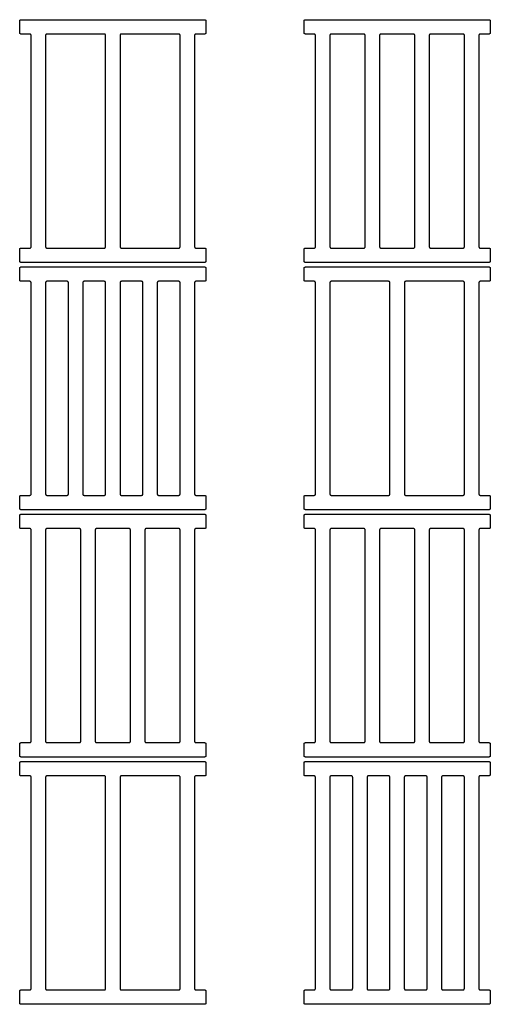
# Model space of a CAD drawing. Header units: millimetres. Extents: x 22718 to 26935, y -10434 to -9311.
# Tile 10 of 11: x 25776 to 26299, y -10406 to -9311. Entities that reach past the tile are written whole.
import ezdxf

# ---------------------------------------------------------------- set-up
doc = ezdxf.new("R2010")
doc.units = ezdxf.units.MM
doc.layers.add('COTES_PLANOLS$Visible$Curves$Default', color=7, linetype='Continuous', true_color=0x000000)

msp = doc.modelspace()

# ---------------------------------------------------------------- linework, layer by layer
at = {"layer": 'COTES_PLANOLS$Visible$Curves$Default'}
for points, weights in [([(25776.4, -9312.5), (25776.4, -9311), (25777.9, -9311)], [1, 0.707106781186, 1]), ([(25981.9, -9311), (25983.4, -9311), (25983.4, -9312.5)], [1, 0.707106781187, 1]), ([(26092.5, -9312.5), (26092.5, -9311), (26094, -9311)], [1, 0.707106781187, 1]), ([(26298, -9311), (26299.5, -9311), (26299.5, -9312.5)], [1, 0.707106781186, 1]), ([(25777.9, -9327), (25776.4, -9327), (25776.4, -9325.5)], [1, 0.707106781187, 1]), ([(25789.1, -9328.5), (25789.1, -9327), (25787.6, -9327)], [1, 0.707106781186, 1]), ([(25806.6, -9327), (25805.1, -9327), (25805.1, -9328.5)], [1, 0.707106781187, 1]), ([(25871.9, -9328.5), (25871.9, -9327), (25870.4, -9327)], [1, 0.707106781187, 1]), ([(25889.4, -9327), (25887.9, -9327), (25887.9, -9328.5)], [1, 0.707106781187, 1]), ([(25954.7, -9328.5), (25954.7, -9327), (25953.2, -9327)], [1, 0.707106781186, 1]), ([(25972.2, -9327), (25970.7, -9327), (25970.7, -9328.5)], [1, 0.707106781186, 1]), ([(25983.4, -9325.5), (25983.4, -9327), (25981.9, -9327)], [1, 0.707106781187, 1]), ([(26094, -9327), (26092.5, -9327), (26092.5, -9325.5)], [1, 0.707106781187, 1]), ([(26105.2, -9328.5), (26105.2, -9327), (26103.7, -9327)], [1, 0.707106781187, 1]), ([(26122.7, -9327), (26121.2, -9327), (26121.2, -9328.5)], [1, 0.707106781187, 1]), ([(26160.4, -9328.5), (26160.4, -9327), (26158.9, -9327)], [1, 0.707106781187, 1]), ([(26177.9, -9327), (26176.4, -9327), (26176.4, -9328.5)], [1, 0.707106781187, 1]), ([(26215.6, -9328.5), (26215.6, -9327), (26214.1, -9327)], [1, 0.707106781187, 1]), ([(26233.1, -9327), (26231.6, -9327), (26231.6, -9328.5)], [1, 0.707106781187, 1]), ([(26270.8, -9328.5), (26270.8, -9327), (26269.3, -9327)], [1, 0.707106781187, 1]), ([(26288.3, -9327), (26286.8, -9327), (26286.8, -9328.5)], [1, 0.707106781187, 1]), ([(26299.5, -9325.5), (26299.5, -9327), (26298, -9327)], [1, 0.707106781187, 1]), ([(25776.4, -9566.5), (25776.4, -9565), (25777.9, -9565)], [1, 0.707106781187, 1]), ([(25787.6, -9565), (25789.1, -9565), (25789.1, -9563.5)], [1, 0.707106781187, 1]), ([(25805.1, -9563.5), (25805.1, -9565), (25806.6, -9565)], [1, 0.707106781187, 1]), ([(25870.4, -9565), (25871.9, -9565), (25871.9, -9563.5)], [1, 0.707106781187, 1]), ([(25887.9, -9563.5), (25887.9, -9565), (25889.4, -9565)], [1, 0.707106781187, 1]), ([(25953.2, -9565), (25954.7, -9565), (25954.7, -9563.5)], [1, 0.707106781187, 1]), ([(25970.7, -9563.5), (25970.7, -9565), (25972.2, -9565)], [1, 0.707106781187, 1]), ([(25981.9, -9565), (25983.4, -9565), (25983.4, -9566.5)], [1, 0.707106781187, 1]), ([(26092.5, -9566.5), (26092.5, -9565), (26094, -9565)], [1, 0.707106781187, 1]), ([(26103.7, -9565), (26105.2, -9565), (26105.2, -9563.5)], [1, 0.707106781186, 1]), ([(26121.2, -9563.5), (26121.2, -9565), (26122.7, -9565)], [1, 0.707106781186, 1]), ([(26158.9, -9565), (26160.4, -9565), (26160.4, -9563.5)], [1, 0.707106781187, 1]), ([(26176.4, -9563.5), (26176.4, -9565), (26177.9, -9565)], [1, 0.707106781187, 1]), ([(26214.1, -9565), (26215.6, -9565), (26215.6, -9563.5)], [1, 0.707106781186, 1]), ([(26231.6, -9563.5), (26231.6, -9565), (26233.1, -9565)], [1, 0.707106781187, 1]), ([(26269.3, -9565), (26270.8, -9565), (26270.8, -9563.5)], [1, 0.707106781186, 1]), ([(26286.8, -9563.5), (26286.8, -9565), (26288.3, -9565)], [1, 0.707106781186, 1]), ([(26298, -9565), (26299.5, -9565), (26299.5, -9566.5)], [1, 0.707106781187, 1]), ([(25777.9, -9581), (25776.4, -9581), (25776.4, -9579.5)], [1, 0.707106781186, 1]), ([(25983.4, -9579.5), (25983.4, -9581), (25981.9, -9581)], [1, 0.707106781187, 1]), ([(26094, -9581), (26092.5, -9581), (26092.5, -9579.5)], [1, 0.707106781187, 1]), ([(26299.5, -9579.5), (26299.5, -9581), (26298, -9581)], [1, 0.707106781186, 1]), ([(25776.4, -9587.5), (25776.4, -9586), (25777.9, -9586)], [1, 0.707106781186, 1]), ([(25981.9, -9586), (25983.4, -9586), (25983.4, -9587.5)], [1, 0.707106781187, 1]), ([(26092.5, -9587.5), (26092.5, -9586), (26094, -9586)], [1, 0.707106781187, 1]), ([(26298, -9586), (26299.5, -9586), (26299.5, -9587.5)], [1, 0.707106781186, 1]), ([(25777.9, -9602), (25776.4, -9602), (25776.4, -9600.5)], [1, 0.707106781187, 1]), ([(25789.1, -9603.5), (25789.1, -9602), (25787.6, -9602)], [1, 0.707106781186, 1]), ([(25806.6, -9602), (25805.1, -9602), (25805.1, -9603.5)], [1, 0.707106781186, 1]), ([(25830.5, -9603.5), (25830.5, -9602), (25829, -9602)], [1, 0.707106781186, 1]), ([(25848, -9602), (25846.5, -9602), (25846.5, -9603.5)], [1, 0.707106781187, 1]), ([(25871.9, -9603.5), (25871.9, -9602), (25870.4, -9602)], [1, 0.707106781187, 1]), ([(25889.4, -9602), (25887.9, -9602), (25887.9, -9603.5)], [1, 0.707106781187, 1]), ([(25913.3, -9603.5), (25913.3, -9602), (25911.8, -9602)], [1, 0.707106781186, 1]), ([(25930.8, -9602), (25929.3, -9602), (25929.3, -9603.5)], [1, 0.707106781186, 1]), ([(25954.7, -9603.5), (25954.7, -9602), (25953.2, -9602)], [1, 0.707106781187, 1]), ([(25972.2, -9602), (25970.7, -9602), (25970.7, -9603.5)], [1, 0.707106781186, 1]), ([(25983.4, -9600.5), (25983.4, -9602), (25981.9, -9602)], [1, 0.707106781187, 1]), ([(26094, -9602), (26092.5, -9602), (26092.5, -9600.5)], [1, 0.707106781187, 1]), ([(26105.2, -9603.5), (26105.2, -9602), (26103.7, -9602)], [1, 0.707106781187, 1]), ([(26122.7, -9602), (26121.2, -9602), (26121.2, -9603.5)], [1, 0.707106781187, 1]), ([(26188, -9603.5), (26188, -9602), (26186.5, -9602)], [1, 0.707106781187, 1]), ([(26205.5, -9602), (26204, -9602), (26204, -9603.5)], [1, 0.707106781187, 1]), ([(26270.8, -9603.5), (26270.8, -9602), (26269.3, -9602)], [1, 0.707106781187, 1]), ([(26288.3, -9602), (26286.8, -9602), (26286.8, -9603.5)], [1, 0.707106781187, 1]), ([(26299.5, -9600.5), (26299.5, -9602), (26298, -9602)], [1, 0.707106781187, 1]), ([(25776.4, -9841.5), (25776.4, -9840), (25777.9, -9840)], [1, 0.707106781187, 1]), ([(25787.6, -9840), (25789.1, -9840), (25789.1, -9838.5)], [1, 0.707106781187, 1]), ([(25805.1, -9838.5), (25805.1, -9840), (25806.6, -9840)], [1, 0.707106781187, 1]), ([(25829, -9840), (25830.5, -9840), (25830.5, -9838.5)], [1, 0.707106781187, 1]), ([(25846.5, -9838.5), (25846.5, -9840), (25848, -9840)], [1, 0.707106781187, 1]), ([(25870.4, -9840), (25871.9, -9840), (25871.9, -9838.5)], [1, 0.707106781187, 1]), ([(25887.9, -9838.5), (25887.9, -9840), (25889.4, -9840)], [1, 0.707106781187, 1]), ([(25911.8, -9840), (25913.3, -9840), (25913.3, -9838.5)], [1, 0.707106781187, 1]), ([(25929.3, -9838.5), (25929.3, -9840), (25930.8, -9840)], [1, 0.707106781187, 1]), ([(25953.2, -9840), (25954.7, -9840), (25954.7, -9838.5)], [1, 0.707106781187, 1]), ([(25970.7, -9838.5), (25970.7, -9840), (25972.2, -9840)], [1, 0.707106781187, 1]), ([(25981.9, -9840), (25983.4, -9840), (25983.4, -9841.5)], [1, 0.707106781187, 1]), ([(26092.5, -9841.5), (26092.5, -9840), (26094, -9840)], [1, 0.707106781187, 1]), ([(26103.7, -9840), (26105.2, -9840), (26105.2, -9838.5)], [1, 0.707106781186, 1]), ([(26121.2, -9838.5), (26121.2, -9840), (26122.7, -9840)], [1, 0.707106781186, 1]), ([(26186.5, -9840), (26188, -9840), (26188, -9838.5)], [1, 0.707106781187, 1]), ([(26204, -9838.5), (26204, -9840), (26205.5, -9840)], [1, 0.707106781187, 1]), ([(26269.3, -9840), (26270.8, -9840), (26270.8, -9838.5)], [1, 0.707106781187, 1]), ([(26286.8, -9838.5), (26286.8, -9840), (26288.3, -9840)], [1, 0.707106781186, 1]), ([(26298, -9840), (26299.5, -9840), (26299.5, -9841.5)], [1, 0.707106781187, 1]), ([(25777.9, -9856), (25776.4, -9856), (25776.4, -9854.5)], [1, 0.707106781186, 1]), ([(25983.4, -9854.5), (25983.4, -9856), (25981.9, -9856)], [1, 0.707106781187, 1]), ([(26094, -9856), (26092.5, -9856), (26092.5, -9854.5)], [1, 0.707106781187, 1]), ([(26299.5, -9854.5), (26299.5, -9856), (26298, -9856)], [1, 0.707106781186, 1]), ([(25776.4, -9862.5), (25776.4, -9861), (25777.9, -9861)], [1, 0.707106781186, 1]), ([(25981.9, -9861), (25983.4, -9861), (25983.4, -9862.5)], [1, 0.707106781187, 1]), ([(26092.5, -9862.5), (26092.5, -9861), (26094, -9861)], [1, 0.707106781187, 1]), ([(26298, -9861), (26299.5, -9861), (26299.5, -9862.5)], [1, 0.707106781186, 1]), ([(25777.9, -9877), (25776.4, -9877), (25776.4, -9875.5)], [1, 0.707106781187, 1]), ([(25983.4, -9875.5), (25983.4, -9877), (25981.9, -9877)], [1, 0.707106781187, 1]), ([(26094, -9877), (26092.5, -9877), (26092.5, -9875.5)], [1, 0.707106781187, 1]), ([(26299.5, -9875.5), (26299.5, -9877), (26298, -9877)], [1, 0.707106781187, 1]), ([(25789.1, -9878.5), (25789.1, -9877), (25787.6, -9877)], [1, 0.707106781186, 1]), ([(25806.6, -9877), (25805.1, -9877), (25805.1, -9878.5)], [1, 0.707106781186, 1]), ([(25844.3, -9878.5), (25844.3, -9877), (25842.8, -9877)], [1, 0.707106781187, 1]), ([(25861.8, -9877), (25860.3, -9877), (25860.3, -9878.5)], [1, 0.707106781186, 1]), ([(25899.5, -9878.5), (25899.5, -9877), (25898, -9877)], [1, 0.707106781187, 1]), ([(25917, -9877), (25915.5, -9877), (25915.5, -9878.5)], [1, 0.707106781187, 1]), ([(25954.7, -9878.5), (25954.7, -9877), (25953.2, -9877)], [1, 0.707106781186, 1]), ([(25972.2, -9877), (25970.7, -9877), (25970.7, -9878.5)], [1, 0.707106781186, 1]), ([(26105.2, -9878.5), (26105.2, -9877), (26103.7, -9877)], [1, 0.707106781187, 1]), ([(26122.7, -9877), (26121.2, -9877), (26121.2, -9878.5)], [1, 0.707106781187, 1]), ([(26160.4, -9878.5), (26160.4, -9877), (26158.9, -9877)], [1, 0.707106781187, 1]), ([(26177.9, -9877), (26176.4, -9877), (26176.4, -9878.5)], [1, 0.707106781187, 1]), ([(26215.6, -9878.5), (26215.6, -9877), (26214.1, -9877)], [1, 0.707106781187, 1]), ([(26233.1, -9877), (26231.6, -9877), (26231.6, -9878.5)], [1, 0.707106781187, 1]), ([(26270.8, -9878.5), (26270.8, -9877), (26269.3, -9877)], [1, 0.707106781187, 1]), ([(26288.3, -9877), (26286.8, -9877), (26286.8, -9878.5)], [1, 0.707106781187, 1]), ([(25776.4, -10116.5), (25776.4, -10115), (25777.9, -10115)], [1, 0.707106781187, 1]), ([(25787.6, -10115), (25789.1, -10115), (25789.1, -10113.5)], [1, 0.707106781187, 1]), ([(25805.1, -10113.5), (25805.1, -10115), (25806.6, -10115)], [1, 0.707106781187, 1]), ([(25842.8, -10115), (25844.3, -10115), (25844.3, -10113.5)], [1, 0.707106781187, 1]), ([(25860.3, -10113.5), (25860.3, -10115), (25861.8, -10115)], [1, 0.707106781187, 1]), ([(25898, -10115), (25899.5, -10115), (25899.5, -10113.5)], [1, 0.707106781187, 1]), ([(25915.5, -10113.5), (25915.5, -10115), (25917, -10115)], [1, 0.707106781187, 1]), ([(25953.2, -10115), (25954.7, -10115), (25954.7, -10113.5)], [1, 0.707106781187, 1]), ([(25970.7, -10113.5), (25970.7, -10115), (25972.2, -10115)], [1, 0.707106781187, 1]), ([(25981.9, -10115), (25983.4, -10115), (25983.4, -10116.5)], [1, 0.707106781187, 1]), ([(26092.5, -10116.5), (26092.5, -10115), (26094, -10115)], [1, 0.707106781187, 1]), ([(26103.7, -10115), (26105.2, -10115), (26105.2, -10113.5)], [1, 0.707106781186, 1]), ([(26121.2, -10113.5), (26121.2, -10115), (26122.7, -10115)], [1, 0.707106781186, 1]), ([(26158.9, -10115), (26160.4, -10115), (26160.4, -10113.5)], [1, 0.707106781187, 1]), ([(26176.4, -10113.5), (26176.4, -10115), (26177.9, -10115)], [1, 0.707106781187, 1]), ([(26214.1, -10115), (26215.6, -10115), (26215.6, -10113.5)], [1, 0.707106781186, 1]), ([(26231.6, -10113.5), (26231.6, -10115), (26233.1, -10115)], [1, 0.707106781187, 1]), ([(26269.3, -10115), (26270.8, -10115), (26270.8, -10113.5)], [1, 0.707106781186, 1]), ([(26286.8, -10113.5), (26286.8, -10115), (26288.3, -10115)], [1, 0.707106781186, 1]), ([(26298, -10115), (26299.5, -10115), (26299.5, -10116.5)], [1, 0.707106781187, 1]), ([(25777.9, -10131), (25776.4, -10131), (25776.4, -10129.5)], [1, 0.707106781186, 1]), ([(25776.4, -10137.5), (25776.4, -10136), (25777.9, -10136)], [1, 0.707106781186, 1]), ([(25983.4, -10129.5), (25983.4, -10131), (25981.9, -10131)], [1, 0.707106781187, 1]), ([(25981.9, -10136), (25983.4, -10136), (25983.4, -10137.5)], [1, 0.707106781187, 1]), ([(26092.4, -10137.5), (26092.4, -10136), (26093.9, -10136)], [1, 0.707106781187, 1]), ([(26094, -10131), (26092.5, -10131), (26092.5, -10129.5)], [1, 0.707106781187, 1]), ([(26297.9, -10136), (26299.4, -10136), (26299.4, -10137.5)], [1, 0.707106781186, 1]), ([(26299.5, -10129.5), (26299.5, -10131), (26298, -10131)], [1, 0.707106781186, 1]), ([(25777.9, -10152), (25776.4, -10152), (25776.4, -10150.5)], [1, 0.707106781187, 1]), ([(25983.4, -10150.5), (25983.4, -10152), (25981.9, -10152)], [1, 0.707106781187, 1]), ([(26093.9, -10152), (26092.4, -10152), (26092.4, -10150.5)], [1, 0.707106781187, 1]), ([(26299.4, -10150.5), (26299.4, -10152), (26297.9, -10152)], [1, 0.707106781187, 1]), ([(25789.1, -10153.5), (25789.1, -10152), (25787.6, -10152)], [1, 0.707106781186, 1]), ([(25806.6, -10152), (25805.1, -10152), (25805.1, -10153.5)], [1, 0.707106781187, 1]), ([(25871.9, -10153.5), (25871.9, -10152), (25870.4, -10152)], [1, 0.707106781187, 1]), ([(25889.4, -10152), (25887.9, -10152), (25887.9, -10153.5)], [1, 0.707106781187, 1]), ([(25954.7, -10153.5), (25954.7, -10152), (25953.2, -10152)], [1, 0.707106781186, 1]), ([(25972.2, -10152), (25970.7, -10152), (25970.7, -10153.5)], [1, 0.707106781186, 1]), ([(26105.1, -10153.5), (26105.1, -10152), (26103.6, -10152)], [1, 0.707106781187, 1]), ([(26122.6, -10152), (26121.1, -10152), (26121.1, -10153.5)], [1, 0.707106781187, 1]), ([(26146.5, -10153.5), (26146.5, -10152), (26145, -10152)], [1, 0.707106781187, 1]), ([(26164, -10152), (26162.5, -10152), (26162.5, -10153.5)], [1, 0.707106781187, 1]), ([(26187.9, -10153.5), (26187.9, -10152), (26186.4, -10152)], [1, 0.707106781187, 1]), ([(26205.4, -10152), (26203.9, -10152), (26203.9, -10153.5)], [1, 0.707106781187, 1]), ([(26229.3, -10153.5), (26229.3, -10152), (26227.8, -10152)], [1, 0.707106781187, 1]), ([(26246.8, -10152), (26245.3, -10152), (26245.3, -10153.5)], [1, 0.707106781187, 1]), ([(26270.7, -10153.5), (26270.7, -10152), (26269.2, -10152)], [1, 0.707106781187, 1]), ([(26288.2, -10152), (26286.7, -10152), (26286.7, -10153.5)], [1, 0.707106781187, 1]), ([(25776.4, -10391.5), (25776.4, -10390), (25777.9, -10390)], [1, 0.707106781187, 1]), ([(25787.6, -10390), (25789.1, -10390), (25789.1, -10388.5)], [1, 0.707106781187, 1]), ([(25805.1, -10388.5), (25805.1, -10390), (25806.6, -10390)], [1, 0.707106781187, 1]), ([(25870.4, -10390), (25871.9, -10390), (25871.9, -10388.5)], [1, 0.707106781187, 1]), ([(25887.9, -10388.5), (25887.9, -10390), (25889.4, -10390)], [1, 0.707106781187, 1]), ([(25953.2, -10390), (25954.7, -10390), (25954.7, -10388.5)], [1, 0.707106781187, 1]), ([(25970.7, -10388.5), (25970.7, -10390), (25972.2, -10390)], [1, 0.707106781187, 1]), ([(25981.9, -10390), (25983.4, -10390), (25983.4, -10391.5)], [1, 0.707106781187, 1]), ([(26092.4, -10391.5), (26092.4, -10390), (26093.9, -10390)], [1, 0.707106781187, 1]), ([(26103.6, -10390), (26105.1, -10390), (26105.1, -10388.5)], [1, 0.707106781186, 1]), ([(26121.1, -10388.5), (26121.1, -10390), (26122.6, -10390)], [1, 0.707106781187, 1]), ([(26145, -10390), (26146.5, -10390), (26146.5, -10388.5)], [1, 0.707106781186, 1]), ([(26162.5, -10388.5), (26162.5, -10390), (26164, -10390)], [1, 0.707106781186, 1]), ([(26186.4, -10390), (26187.9, -10390), (26187.9, -10388.5)], [1, 0.707106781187, 1]), ([(26203.9, -10388.5), (26203.9, -10390), (26205.4, -10390)], [1, 0.707106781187, 1]), ([(26227.8, -10390), (26229.3, -10390), (26229.3, -10388.5)], [1, 0.707106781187, 1]), ([(26245.3, -10388.5), (26245.3, -10390), (26246.8, -10390)], [1, 0.707106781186, 1]), ([(26269.2, -10390), (26270.7, -10390), (26270.7, -10388.5)], [1, 0.707106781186, 1]), ([(26286.7, -10388.5), (26286.7, -10390), (26288.2, -10390)], [1, 0.707106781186, 1]), ([(26297.9, -10390), (26299.4, -10390), (26299.4, -10391.5)], [1, 0.707106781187, 1]), ([(25777.9, -10406), (25776.4, -10406), (25776.4, -10404.5)], [1, 0.707106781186, 1]), ([(25983.4, -10404.5), (25983.4, -10406), (25981.9, -10406)], [1, 0.707106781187, 1]), ([(26093.9, -10406), (26092.4, -10406), (26092.4, -10404.5)], [1, 0.707106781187, 1]), ([(26299.4, -10404.5), (26299.4, -10406), (26297.9, -10406)], [1, 0.707106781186, 1])]:
    msp.add_rational_spline(points, weights, degree=2, dxfattribs=at)
for points in [[(25776.4, -9325.5), (25776.4, -9319), (25776.4, -9312.5)], [(25777.9, -9311), (25879.9, -9311), (25981.9, -9311)], [(25983.4, -9312.5), (25983.4, -9319), (25983.4, -9325.5)], [(26092.5, -9325.5), (26092.5, -9319), (26092.5, -9312.5)], [(26094, -9311), (26196, -9311), (26298, -9311)], [(26299.5, -9312.5), (26299.5, -9319), (26299.5, -9325.5)], [(25787.6, -9327), (25782.8, -9327), (25777.9, -9327)], [(25789.1, -9563.5), (25789.1, -9446), (25789.1, -9328.5)], [(25805.1, -9328.5), (25805.1, -9446), (25805.1, -9563.5)], [(25871.9, -9563.5), (25871.9, -9446), (25871.9, -9328.5)], [(25887.9, -9328.5), (25887.9, -9446), (25887.9, -9563.5)], [(25954.7, -9563.5), (25954.7, -9446), (25954.7, -9328.5)], [(25970.7, -9328.5), (25970.7, -9446), (25970.7, -9563.5)], [(25981.9, -9327), (25977.1, -9327), (25972.2, -9327)], [(26103.7, -9327), (26098.8, -9327), (26094, -9327)], [(26105.2, -9563.5), (26105.2, -9446), (26105.2, -9328.5)], [(26121.2, -9328.5), (26121.2, -9446), (26121.2, -9563.5)], [(26158.9, -9327), (26140.8, -9327), (26122.7, -9327)], [(26160.4, -9563.5), (26160.4, -9446), (26160.4, -9328.5)], [(26176.4, -9328.5), (26176.4, -9446), (26176.4, -9563.5)], [(26214.1, -9327), (26196, -9327), (26177.9, -9327)], [(26215.6, -9563.5), (26215.6, -9446), (26215.6, -9328.5)], [(26231.6, -9328.5), (26231.6, -9446), (26231.6, -9563.5)], [(26269.3, -9327), (26251.2, -9327), (26233.1, -9327)], [(26270.8, -9563.5), (26270.8, -9446), (26270.8, -9328.5)], [(26286.8, -9328.5), (26286.8, -9446), (26286.8, -9563.5)], [(26298, -9327), (26293.1, -9327), (26288.3, -9327)], [(25776.4, -9579.5), (25776.4, -9573), (25776.4, -9566.5)], [(25777.9, -9565), (25782.8, -9565), (25787.6, -9565)], [(25972.2, -9565), (25977.1, -9565), (25981.9, -9565)], [(25983.4, -9566.5), (25983.4, -9573), (25983.4, -9579.5)], [(26092.5, -9579.5), (26092.5, -9573), (26092.5, -9566.5)], [(26094, -9565), (26098.8, -9565), (26103.7, -9565)], [(26122.7, -9565), (26140.8, -9565), (26158.9, -9565)], [(26177.9, -9565), (26196, -9565), (26214.1, -9565)], [(26233.1, -9565), (26251.2, -9565), (26269.3, -9565)], [(26288.3, -9565), (26293.1, -9565), (26298, -9565)], [(26299.5, -9566.5), (26299.5, -9573), (26299.5, -9579.5)], [(25981.9, -9581), (25879.9, -9581), (25777.9, -9581)], [(26298, -9581), (26196, -9581), (26094, -9581)], [(25776.4, -9600.5), (25776.4, -9594), (25776.4, -9587.5)], [(25777.9, -9586), (25879.9, -9586), (25981.9, -9586)], [(25983.4, -9587.5), (25983.4, -9594), (25983.4, -9600.5)], [(26092.5, -9600.5), (26092.5, -9594), (26092.5, -9587.5)], [(26094, -9586), (26196, -9586), (26298, -9586)], [(26299.5, -9587.5), (26299.5, -9594), (26299.5, -9600.5)], [(25787.6, -9602), (25782.8, -9602), (25777.9, -9602)], [(25829, -9602), (25817.8, -9602), (25806.6, -9602)], [(25870.4, -9602), (25859.2, -9602), (25848, -9602)], [(25911.8, -9602), (25900.6, -9602), (25889.4, -9602)], [(25953.2, -9602), (25942, -9602), (25930.8, -9602)], [(25981.9, -9602), (25977.1, -9602), (25972.2, -9602)], [(26103.7, -9602), (26098.8, -9602), (26094, -9602)], [(26298, -9602), (26293.1, -9602), (26288.3, -9602)], [(25789.1, -9838.5), (25789.1, -9721), (25789.1, -9603.5)], [(25805.1, -9603.5), (25805.1, -9721), (25805.1, -9838.5)], [(25830.5, -9838.5), (25830.5, -9721), (25830.5, -9603.5)], [(25846.5, -9603.5), (25846.5, -9721), (25846.5, -9838.5)], [(25871.9, -9838.5), (25871.9, -9721), (25871.9, -9603.5)], [(25887.9, -9603.5), (25887.9, -9721), (25887.9, -9838.5)], [(25913.3, -9838.5), (25913.3, -9721), (25913.3, -9603.5)], [(25929.3, -9603.5), (25929.3, -9721), (25929.3, -9838.5)], [(25954.7, -9838.5), (25954.7, -9721), (25954.7, -9603.5)], [(25970.7, -9603.5), (25970.7, -9721), (25970.7, -9838.5)], [(26105.2, -9838.5), (26105.2, -9721), (26105.2, -9603.5)], [(26121.2, -9603.5), (26121.2, -9721), (26121.2, -9838.5)], [(26188, -9838.5), (26188, -9721), (26188, -9603.5)], [(26204, -9603.5), (26204, -9721), (26204, -9838.5)], [(26270.8, -9838.5), (26270.8, -9721), (26270.8, -9603.5)], [(26286.8, -9603.5), (26286.8, -9721), (26286.8, -9838.5)], [(25776.4, -9854.5), (25776.4, -9848), (25776.4, -9841.5)], [(25777.9, -9840), (25782.8, -9840), (25787.6, -9840)], [(25806.6, -9840), (25817.8, -9840), (25829, -9840)], [(25848, -9840), (25859.2, -9840), (25870.4, -9840)], [(25889.4, -9840), (25900.6, -9840), (25911.8, -9840)], [(25930.8, -9840), (25942, -9840), (25953.2, -9840)], [(25972.2, -9840), (25977.1, -9840), (25981.9, -9840)], [(25983.4, -9841.5), (25983.4, -9848), (25983.4, -9854.5)], [(26092.5, -9854.5), (26092.5, -9848), (26092.5, -9841.5)], [(26094, -9840), (26098.8, -9840), (26103.7, -9840)], [(26288.3, -9840), (26293.1, -9840), (26298, -9840)], [(26299.5, -9841.5), (26299.5, -9848), (26299.5, -9854.5)], [(25776.4, -9875.5), (25776.4, -9869), (25776.4, -9862.5)], [(25981.9, -9856), (25879.9, -9856), (25777.9, -9856)], [(25777.9, -9861), (25879.9, -9861), (25981.9, -9861)], [(25983.4, -9862.5), (25983.4, -9869), (25983.4, -9875.5)], [(26092.5, -9875.5), (26092.5, -9869), (26092.5, -9862.5)], [(26298, -9856), (26196, -9856), (26094, -9856)], [(26094, -9861), (26196, -9861), (26298, -9861)], [(26299.5, -9862.5), (26299.5, -9869), (26299.5, -9875.5)], [(25787.6, -9877), (25782.7, -9877), (25777.9, -9877)], [(25789.1, -10113.5), (25789.1, -9996), (25789.1, -9878.5)], [(25805.1, -9878.5), (25805.1, -9996), (25805.1, -10113.5)], [(25842.8, -9877), (25824.7, -9877), (25806.6, -9877)], [(25844.3, -10113.5), (25844.3, -9996), (25844.3, -9878.5)], [(25860.3, -9878.5), (25860.3, -9996), (25860.3, -10113.5)], [(25898, -9877), (25879.9, -9877), (25861.8, -9877)], [(25899.5, -10113.5), (25899.5, -9996), (25899.5, -9878.5)], [(25915.5, -9878.5), (25915.5, -9996), (25915.5, -10113.5)], [(25953.2, -9877), (25935.1, -9877), (25917, -9877)], [(25954.7, -10113.5), (25954.7, -9996), (25954.7, -9878.5)], [(25970.7, -9878.5), (25970.7, -9996), (25970.7, -10113.5)], [(25981.9, -9877), (25977, -9877), (25972.2, -9877)], [(26103.7, -9877), (26098.8, -9877), (26094, -9877)], [(26105.2, -10113.5), (26105.2, -9996), (26105.2, -9878.5)], [(26121.2, -9878.5), (26121.2, -9996), (26121.2, -10113.5)], [(26158.9, -9877), (26140.8, -9877), (26122.7, -9877)], [(26160.4, -10113.5), (26160.4, -9996), (26160.4, -9878.5)], [(26176.4, -9878.5), (26176.4, -9996), (26176.4, -10113.5)], [(26214.1, -9877), (26196, -9877), (26177.9, -9877)], [(26215.6, -10113.5), (26215.6, -9996), (26215.6, -9878.5)], [(26231.6, -9878.5), (26231.6, -9996), (26231.6, -10113.5)], [(26269.3, -9877), (26251.2, -9877), (26233.1, -9877)], [(26270.8, -10113.5), (26270.8, -9996), (26270.8, -9878.5)], [(26286.8, -9878.5), (26286.8, -9996), (26286.8, -10113.5)], [(26298, -9877), (26293.1, -9877), (26288.3, -9877)], [(25776.4, -10129.5), (25776.4, -10123), (25776.4, -10116.5)], [(25777.9, -10115), (25782.7, -10115), (25787.6, -10115)], [(25806.6, -10115), (25824.7, -10115), (25842.8, -10115)], [(25861.8, -10115), (25879.9, -10115), (25898, -10115)], [(25917, -10115), (25935.1, -10115), (25953.2, -10115)], [(25972.2, -10115), (25977, -10115), (25981.9, -10115)], [(25983.4, -10116.5), (25983.4, -10123), (25983.4, -10129.5)], [(26092.5, -10129.5), (26092.5, -10123), (26092.5, -10116.5)], [(26094, -10115), (26098.8, -10115), (26103.7, -10115)], [(26122.7, -10115), (26140.8, -10115), (26158.9, -10115)], [(26177.9, -10115), (26196, -10115), (26214.1, -10115)], [(26233.1, -10115), (26251.2, -10115), (26269.3, -10115)], [(26288.3, -10115), (26293.1, -10115), (26298, -10115)], [(26299.5, -10116.5), (26299.5, -10123), (26299.5, -10129.5)], [(25776.4, -10150.5), (25776.4, -10144), (25776.4, -10137.5)], [(25981.9, -10131), (25879.9, -10131), (25777.9, -10131)], [(25777.9, -10136), (25879.9, -10136), (25981.9, -10136)], [(25983.4, -10137.5), (25983.4, -10144), (25983.4, -10150.5)], [(26092.4, -10150.5), (26092.4, -10144), (26092.4, -10137.5)], [(26093.9, -10136), (26195.9, -10136), (26297.9, -10136)], [(26298, -10131), (26196, -10131), (26094, -10131)], [(26299.4, -10137.5), (26299.4, -10144), (26299.4, -10150.5)], [(25787.6, -10152), (25782.7, -10152), (25777.9, -10152)], [(25789.1, -10388.5), (25789.1, -10271), (25789.1, -10153.5)], [(25805.1, -10153.5), (25805.1, -10271), (25805.1, -10388.5)], [(25871.9, -10388.5), (25871.9, -10271), (25871.9, -10153.5)], [(25887.9, -10153.5), (25887.9, -10271), (25887.9, -10388.5)], [(25954.7, -10388.5), (25954.7, -10271), (25954.7, -10153.5)], [(25970.7, -10153.5), (25970.7, -10271), (25970.7, -10388.5)], [(25981.9, -10152), (25977, -10152), (25972.2, -10152)], [(26103.6, -10152), (26098.8, -10152), (26093.9, -10152)], [(26105.1, -10388.5), (26105.1, -10271), (26105.1, -10153.5)], [(26121.1, -10153.5), (26121.1, -10271), (26121.1, -10388.5)], [(26145, -10152), (26133.8, -10152), (26122.6, -10152)], [(26146.5, -10388.5), (26146.5, -10271), (26146.5, -10153.5)], [(26162.5, -10153.5), (26162.5, -10271), (26162.5, -10388.5)], [(26186.4, -10152), (26175.2, -10152), (26164, -10152)], [(26187.9, -10388.5), (26187.9, -10271), (26187.9, -10153.5)], [(26203.9, -10153.5), (26203.9, -10271), (26203.9, -10388.5)], [(26227.8, -10152), (26216.6, -10152), (26205.4, -10152)], [(26229.3, -10388.5), (26229.3, -10271), (26229.3, -10153.5)], [(26245.3, -10153.5), (26245.3, -10271), (26245.3, -10388.5)], [(26269.2, -10152), (26258, -10152), (26246.8, -10152)], [(26270.7, -10388.5), (26270.7, -10271), (26270.7, -10153.5)], [(26286.7, -10153.5), (26286.7, -10271), (26286.7, -10388.5)], [(26297.9, -10152), (26293.1, -10152), (26288.2, -10152)], [(25776.4, -10404.5), (25776.4, -10398), (25776.4, -10391.5)], [(25777.9, -10390), (25782.7, -10390), (25787.6, -10390)], [(25972.2, -10390), (25977, -10390), (25981.9, -10390)], [(25983.4, -10391.5), (25983.4, -10398), (25983.4, -10404.5)], [(26092.4, -10404.5), (26092.4, -10398), (26092.4, -10391.5)], [(26093.9, -10390), (26098.8, -10390), (26103.6, -10390)], [(26122.6, -10390), (26133.8, -10390), (26145, -10390)], [(26164, -10390), (26175.2, -10390), (26186.4, -10390)], [(26205.4, -10390), (26216.6, -10390), (26227.8, -10390)], [(26246.8, -10390), (26258, -10390), (26269.2, -10390)], [(26288.2, -10390), (26293.1, -10390), (26297.9, -10390)], [(26299.4, -10391.5), (26299.4, -10398), (26299.4, -10404.5)], [(25981.9, -10406), (25879.9, -10406), (25777.9, -10406)], [(26297.9, -10406), (26195.9, -10406), (26093.9, -10406)]]:
    msp.add_open_spline(points, degree=2, dxfattribs=at)
for points, knots in [([(25870.4, -9327), (25858.5, -9327), (25846.5, -9327), (25838.5, -9327), (25830.5, -9327), (25818.6, -9327), (25806.6, -9327)], [-6777.778288, -6777.778288, -6777.778288, -6753.878288, -6753.878288, -6737.878288, -6737.878288, -6713.978288, -6713.978288, -6713.978288]), ([(25953.2, -9327), (25941.3, -9327), (25929.3, -9327), (25921.3, -9327), (25913.3, -9327), (25901.4, -9327), (25889.4, -9327)], [-5867.241122, -5867.241122, -5867.241122, -5843.341122, -5843.341122, -5827.341122, -5827.341122, -5803.441122, -5803.441122, -5803.441122]), ([(25806.6, -9565), (25818.6, -9565), (25830.5, -9565), (25838.5, -9565), (25846.5, -9565), (25858.5, -9565), (25870.4, -9565)], [-6474.265899, -6474.265899, -6474.265899, -6450.365899, -6450.365899, -6434.365899, -6434.365899, -6410.465899, -6410.465899, -6410.465899]), ([(25889.4, -9565), (25901.4, -9565), (25913.3, -9565), (25921.3, -9565), (25929.3, -9565), (25941.3, -9565), (25953.2, -9565)], [-6170.75351, -6170.75351, -6170.75351, -6146.85351, -6146.85351, -6130.85351, -6130.85351, -6106.95351, -6106.95351, -6106.95351]), ([(26186.5, -9602), (26174.5, -9602), (26162.6, -9602), (26154.6, -9602), (26146.6, -9602), (26134.6, -9602), (26122.7, -9602)], [-6170.75351, -6170.75351, -6170.75351, -6146.85351, -6146.85351, -6130.85351, -6130.85351, -6106.95351, -6106.95351, -6106.95351]), ([(26269.3, -9602), (26257.3, -9602), (26245.4, -9602), (26237.4, -9602), (26229.4, -9602), (26217.4, -9602), (26205.5, -9602)], [-6474.265899, -6474.265899, -6474.265899, -6450.365899, -6450.365899, -6434.365899, -6434.365899, -6410.465899, -6410.465899, -6410.465899]), ([(26122.7, -9840), (26134.6, -9840), (26146.6, -9840), (26154.6, -9840), (26162.6, -9840), (26174.5, -9840), (26186.5, -9840)], [-5867.241122, -5867.241122, -5867.241122, -5843.341122, -5843.341122, -5827.341122, -5827.341122, -5803.441122, -5803.441122, -5803.441122]), ([(26205.5, -9840), (26217.4, -9840), (26229.4, -9840), (26237.4, -9840), (26245.4, -9840), (26257.3, -9840), (26269.3, -9840)], [-6777.778288, -6777.778288, -6777.778288, -6753.878288, -6753.878288, -6737.878288, -6737.878288, -6713.978288, -6713.978288, -6713.978288]), ([(25870.4, -10152), (25858.4, -10152), (25846.5, -10152), (25838.5, -10152), (25830.5, -10152), (25818.5, -10152), (25806.6, -10152)], [-6777.778288, -6777.778288, -6777.778288, -6753.878288, -6753.878288, -6737.878288, -6737.878288, -6713.978288, -6713.978288, -6713.978288]), ([(25953.2, -10152), (25941.2, -10152), (25929.3, -10152), (25921.3, -10152), (25913.3, -10152), (25901.3, -10152), (25889.4, -10152)], [-6474.265899, -6474.265899, -6474.265899, -6450.365899, -6450.365899, -6434.365899, -6434.365899, -6410.465899, -6410.465899, -6410.465899]), ([(25806.6, -10390), (25818.5, -10390), (25830.5, -10390), (25838.5, -10390), (25846.5, -10390), (25858.4, -10390), (25870.4, -10390)], [-7081.290677, -7081.290677, -7081.290677, -7057.390677, -7057.390677, -7041.390677, -7041.390677, -7017.490677, -7017.490677, -7017.490677]), ([(25889.4, -10390), (25901.3, -10390), (25913.3, -10390), (25921.3, -10390), (25929.3, -10390), (25941.2, -10390), (25953.2, -10390)], [-6170.75351, -6170.75351, -6170.75351, -6146.85351, -6146.85351, -6130.85351, -6130.85351, -6106.95351, -6106.95351, -6106.95351])]:
    msp.add_open_spline(points, degree=2, knots=knots, dxfattribs=at)

doc.saveas('drawing.dxf')
